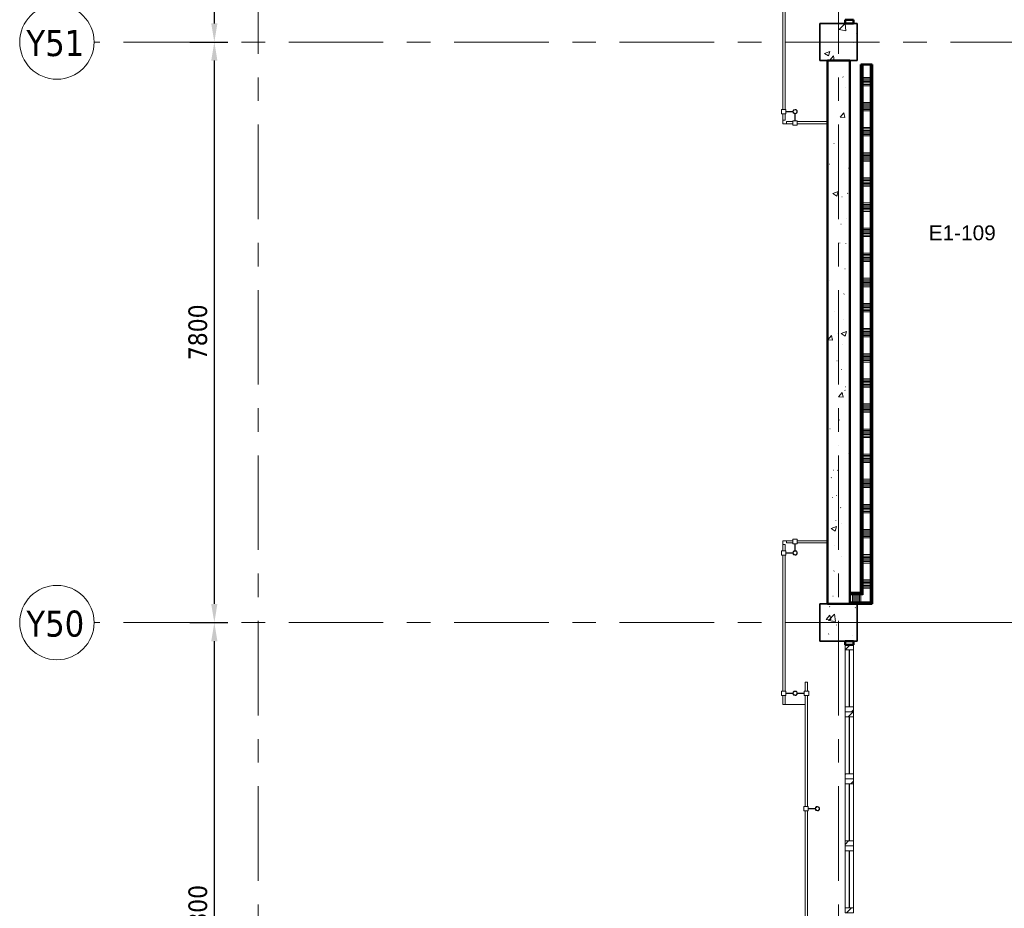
# Model space of a CAD drawing. Extents: x -3204 to 54657, y -2294 to 61632.
# Tile 13 of 65: x -3204 to 10027, y 19561 to 31500. Entities that reach past the tile are written whole.
import ezdxf

# ---------------------------------------------------------------- set-up
doc = ezdxf.new("R2010")
doc.units = 0
doc.header["$LTSCALE"] = 100
doc.linetypes.add('stramien', pattern=[22.225, 12.7, -3.175, 3.175, -3.175])
for name, color, linetype, lineweight in [('00---0--FM-RUIMTENR', 7, 'Continuous', 18), ('BA20----_WANDEN', 14, 'Continuous', 50), ('BL$7A---_STRAMIEN', 7, 'Continuous', 18), ('BL$8F---_HID-WAND', 7, 'Continuous', 18), ('BL20----_WANDEN', 7, 'Continuous', 25), ('BL23----_VLOEREN', 11, 'Continuous', 18), ('BL28----_CONSTRUCTIES', 4, 'Continuous', 18), ('BL30----_KOZIJNEN', 14, 'Continuous', 25), ('BL34----_BALUSTRADES', 1, 'Continuous', 18), ('BM$1A---_MAATVOERING', 1, 'Continuous', 18)]:
    doc.layers.add(name, color=color, linetype=linetype, lineweight=lineweight)
doc.styles.add('Arial', font='arial.ttf', dxfattribs={"height": 200})
doc.styles.add('Tahoma', font='tahoma.ttf', dxfattribs={"height": 350})
doc.styles.add('Tahoma_1', font='tahoma.ttf', dxfattribs={"height": 250})
doc.dimstyles.new('00_2_5mm', dxfattribs={"dimscale": 304.8, "dimtxt": 261.005209, "dimasz": 0.82021, "dimexe": 0.590551, "dimexo": 0.0625, "dimgap": 0.295276, "dimtad": 1, "dimdec": 0, "dimzin": 0, "dimdsep": 46, "dimtxsty": 'Tahoma_1', "dimsah": 1, "dimcen": 0.09, "dimdle": 0.590551, "dimazin": 0, "dimtfac": 1, "dimtdec": 4, "dimtix": 1, "dimtmove": 0, "dimatfit": 3, "dimfxl": 1.148294, "dimfxlon": 1, "dimtvp": 1, "dimtolj": 1, "dimtzin": 0, "dimarcsym": 2})
pattern_1 = [(270, (7900, 23800), (500, 3e-14), []), (270, (7850, 23800), (500, 3e-14), []), (270, (7800, 23800), (500, 3e-14), []), (270, (7750, 23800), (500, 3e-14), [])]
pattern_2 = [(50, (8878.4, 12805.1), (728.737, -63.756), [76.2, -838.2]), (355, (8878.4, 12805.1), (-140.972, 764.228), [60.96, -670.56]), (100.451, (8939.1, 12799.8), (587.77, 700.467), [64.76, -712.36]), (46.184, (8878.4, 13008.3), (1084.316, -168.17), [114.3, -1257.3]), (96.636, (8968.8, 12994.3), (949.61, 989.71), [97.14, -1068.54]), (351.184, (8878.4, 13008.3), (949.62, 989.7), [91.44, -1005.84]), (21, (8980, 12957.5), (606.458, -409.06), [76.2, -838.2]), (326, (8980, 12957.5), (247.208, 736.753), [60.96, -670.56]), (71.451, (9030.54, 12923.4), (853.668, 327.685), [64.76, -712.36]), (37.5, (8878.4, 12805.08), (12.3547, 338.22), [3.353, -659.079, 3.353, -677.367, -673.1]), (37.5, (8878.4, 12805.08), (12.3547, 338.22), [-1343.152, 3.353, -669.747]), (7.5, (8878.4, 12805.08), (267.279, 400.722), [3.353, -384.759, 3.353, -643.839, -256.54]), (7.5, (8878.4, 12805.08), (267.279, 400.722), [-1035.304, 3.353, -253.187]), (327.5, (8651.83, 12805.08), (542.3633, -22.9153), [3.353, -250.647, 3.353, -789.127, -1051.56]), (327.5, (8651.83, 12805.08), (542.3633, -22.9153), [-1046.48, 3.353, -1048.207]), (317.5, (8550.24, 12805.1), (592.517, 101.707), [3.353, -326.847, 3.353, -522.935, -746.76]), (317.5, (8550.24, 12805.1), (592.517, 101.707), [-856.488, 3.353, -743.407])]
pattern_3 = [(45, (8878.4, 12805.1), (-353.553, 353.553), [])]
pattern_4 = [(1e-13, (8100, 27150), (-9e-13, 500), []), (1e-13, (8100, 27100), (-9e-13, 500), []), (1e-13, (8100, 27050), (-9e-13, 500), []), (1e-13, (8100, 27000), (-9e-13, 500), [])]

# ---------------------------------------------------------------- blocks, each defined once
blk = doc.blocks.new('32_WN_AMC_h_raam met bovenlicht - 900x2700 bovenlicht 2014-2267270-1')
at = {"layer": 'BL30----_KOZIJNEN', "lineweight": 18}
h = blk.add_hatch(dxfattribs=at)
h.set_pattern_fill('FP_38', color=256, style=0, pattern_type=2)
h.set_pattern_definition([(135, (9844.92, 933.4), (-91.9239, -91.9239), [])])
h.paths.add_polyline_path([(450, -57), (450, 57), (383, 57), (383, -57)], flags=0)
h.paths.add_polyline_path([(-383, -57), (-383, 57), (-450, 57), (-450, -57)], flags=0)
for p, q in [((-450, 57), (-450, -57)), ((-383, 57), (-450, 57)), ((383, 57), (-383, 57)), ((-383, -57), (-383, 57)), ((383, 3), (-383, 3)), ((-383, 3), (-383, -3)), ((450, 57), (383, 57)), ((383, 57), (383, -57)), ((383, -3), (383, 3)), ((450, -57), (450, 57)), ((-450, -57), (-383, -57)), ((-383, -3), (383, -3)), ((-383, -57), (383, -57)), ((383, -57), (450, -57))]:
    blk.add_line(p, q, dxfattribs=at)
blk = doc.blocks.new('32_WN_AMC_h_raam met bovenlicht - 900x2700 bovenlicht 2014-V24-1')
at = {"layer": 'BL30----_KOZIJNEN', "lineweight": 18}
h = blk.add_hatch(dxfattribs=at)
h.set_pattern_fill('FP_39', color=256, style=0, pattern_type=2)
h.set_pattern_definition([(315, (-8944.92, -933.4), (91.9239, 91.9239), [])])
h.paths.add_polyline_path([(-450, 57), (-450, -57), (-383, -57), (-383, 57)], flags=0)
h.paths.add_polyline_path([(383, 57), (383, -57), (450, -57), (450, 57)], flags=0)
for p, q in [((-450, 57), (-450, -57)), ((-383, 57), (-450, 57)), ((383, 57), (-383, 57)), ((-383, -57), (-383, 57)), ((383, 3), (-383, 3)), ((-383, 3), (-383, -3)), ((450, 57), (383, 57)), ((383, 57), (383, -57)), ((383, -3), (383, 3)), ((450, -57), (450, 57)), ((-450, -57), (-383, -57)), ((-383, -3), (383, -3)), ((-383, -57), (383, -57)), ((383, -57), (450, -57))]:
    blk.add_line(p, q, dxfattribs=at)
blk = doc.blocks.new('32_WN_AMC_h_raam met bovenlicht - 900x2700 bovenlicht 2014-V25-1')
at = {"layer": 'BL30----_KOZIJNEN', "lineweight": 18}
h = blk.add_hatch(dxfattribs=at)
h.set_pattern_fill('FP_40', color=256, style=0, pattern_type=2)
h.set_pattern_definition([(135, (8044.92, 933.4), (-91.9239, -91.9239), [])])
h.paths.add_polyline_path([(450, 57), (383, 57), (383, -57), (450, -57)], flags=0)
h.paths.add_polyline_path([(-383, -57), (-383, 57), (-450, 57), (-450, -57), (-428, -57)], flags=0)
for p, q in [((-450, 57), (-450, -57)), ((-383, 57), (-450, 57)), ((383, 57), (-383, 57)), ((-383, -57), (-383, 57)), ((383, 3), (-383, 3)), ((-383, 3), (-383, -3)), ((450, 57), (383, 57)), ((383, 57), (383, -57)), ((383, -3), (383, 3)), ((450, -57), (450, 57)), ((-450, -57), (-383, -57)), ((-383, -3), (383, -3)), ((-383, -57), (383, -57)), ((383, -57), (450, -57))]:
    blk.add_line(p, q, dxfattribs=at)
blk = doc.blocks.new('32_WN_AMC_h_raam met bovenlicht - 900x2700 bovenlicht 2014-V26-1')
at = {"layer": 'BL30----_KOZIJNEN', "lineweight": 18}
h = blk.add_hatch(dxfattribs=at)
h.set_pattern_fill('FP_41', color=256, style=0, pattern_type=2)
h.set_pattern_definition([(315, (-7144.92, -933.4), (91.9239, 91.9239), [])])
h.paths.add_polyline_path([(-450, -57), (-383, -57), (-383, 57), (-450, 57)], flags=0)
h.paths.add_polyline_path([(383, 57), (383, -57), (450, -57), (450, 57)], flags=0)
for p, q in [((-450, 57), (-450, -57)), ((-383, 57), (-450, 57)), ((383, 57), (-383, 57)), ((-383, -57), (-383, 57)), ((383, 3), (-383, 3)), ((-383, 3), (-383, -3)), ((450, 57), (383, 57)), ((383, 57), (383, -57)), ((383, -3), (383, 3)), ((450, -57), (450, 57)), ((-450, -57), (-383, -57)), ((-383, -3), (383, -3)), ((-383, -57), (383, -57)), ((383, -57), (450, -57))]:
    blk.add_line(p, q, dxfattribs=at)
blk = doc.blocks.new('Railing - AL_34_baluster_ rond met afstandhouders_hoek-1333988-1')
at = {"layer": 'BL34----_BALUSTRADES'}
for p, q in [((-30, 124), (-30, 184)), ((30, 184), (-30, 184)), ((30, 184), (30, 124)), ((-30, 124), (30, 124)), ((-3, 124), (-3, 30)), ((2, 124), (-3, 124)), ((2, 30), (2, 124)), ((124, 2), (30, 2)), ((124, 30), (184, 30)), ((124, 30), (124, -30)), ((124, -3), (124, 2)), ((184, -30), (184, 30)), ((30, -3), (124, -3)), ((184, -30), (124, -30))]:
    blk.add_line(p, q, dxfattribs=at)
for radius, start, end in [(30, 95.3262, 269.4505), (26, 0, 180), (25, 0, 180), (30, 269.4505, 95.3262), (26, 180, 360), (25, 180, 0)]:
    blk.add_arc((0, 0), radius, start, end, dxfattribs=at)
blk = doc.blocks.new('Railing - AL_34_baluster_ rond met afstandhouders-1333981-1')
at = {"layer": 'BL34----_BALUSTRADES'}
for p, q in [((-184, 30), (-124, 30)), ((-184, -30), (-184, 30)), ((-124, 30), (-124, -30)), ((-124, 2), (-124, -3)), ((-30, 2), (-124, 2)), ((124, 2), (30, 2)), ((124, 30), (184, 30)), ((124, 30), (124, -30)), ((124, -3), (124, 2)), ((184, -30), (184, 30)), ((-124, -30), (-184, -30)), ((-124, -3), (-30, -3)), ((30, -3), (124, -3)), ((184, -30), (124, -30))]:
    blk.add_line(p, q, dxfattribs=at)
for radius, start, end in [(30, 95.3262, 269.4505), (26, 0, 180), (25, 0, 180), (30, 269.4505, 95.3262), (26, 180, 360), (25, 180, 0)]:
    blk.add_arc((0, 0), radius, start, end, dxfattribs=at)
blk = doc.blocks.new('Railing - Railing-1334011-1')
at = {"layer": 'BL34----_BALUSTRADES'}
for p, q in [((-1828, 19495), (-1798, 19495)), ((-1828, 19495), (-1828, 19375)), ((-1798, 19495), (-1798, 19375)), ((-1828, 19315), (-1828, 17490)), ((-1798, 19315), (-1798, 17490)), ((-1828, 17430), (-1828, 17345)), ((-1798, 17345), (-1828, 17345)), ((-1798, 17430), (-1798, 17345))]:
    blk.add_line(p, q, dxfattribs=at)
at = {"rotation": 180}
for name, p in [('Railing - AL_34_baluster_ rond met afstandhouders-1333981-1', (-1663, 19345)), ('Railing - AL_34_baluster_ rond met afstandhouders_hoek-1333988-1', (-1663, 17460))]:
    blk.add_blockref(name, p, dxfattribs=at)
blk = doc.blocks.new('Railing - Railing-1334016-1')
at = {"layer": 'BL34----_BALUSTRADES'}
for p, q in [((-1778, 17295), (-1778, 17325)), ((-1778, 17325), (-1693, 17325)), ((-1778, 17295), (-1693, 17295)), ((-1633, 17325), (-1228, 17325)), ((-1633, 17295), (-1228, 17295))]:
    blk.add_line(p, q, dxfattribs=at)
blk = doc.blocks.new('Railing - Railing-1334021-1')
at = {"layer": 'BL34----_BALUSTRADES'}
for p, q in [((-1828, 11645), (-1798, 11645)), ((-1828, 11645), (-1828, 11560)), ((-1798, 11645), (-1798, 11560)), ((-1828, 11500), (-1828, 9675)), ((-1798, 11500), (-1798, 9675)), ((-1828, 9615), (-1828, 9495)), ((-1798, 9615), (-1798, 9495)), ((-1798, 9495), (-1828, 9495))]:
    blk.add_line(p, q, dxfattribs=at)
at = {"extrusion": (0, 0, -1), "zscale": -1}
for name, p in [('Railing - AL_34_baluster_ rond met afstandhouders_hoek-1333988-1', (1663, 11530)), ('Railing - AL_34_baluster_ rond met afstandhouders-1333981-1', (1663, 9645))]:
    blk.add_blockref(name, p, dxfattribs=at)
blk = doc.blocks.new('Railing - Railing-1334026-1')
at = {"layer": 'BL34----_BALUSTRADES'}
for p, q in [((-1778, 11665), (-1778, 11695)), ((-1693, 11695), (-1778, 11695)), ((-1693, 11665), (-1778, 11665)), ((-1228, 11695), (-1633, 11695)), ((-1228, 11665), (-1633, 11665))]:
    blk.add_line(p, q, dxfattribs=at)
blk = doc.blocks.new('Railing - AL_34_baluster_ rond met afstandhouders_enkel-1333979-1')
at = {"layer": 'BL34----_BALUSTRADES'}
for p, q in [((124, 2), (30, 2)), ((124, 30), (184, 30)), ((124, 30), (124, -30)), ((124, -3), (124, 2)), ((184, -30), (184, 30)), ((30, -3), (124, -3)), ((184, -30), (124, -30))]:
    blk.add_line(p, q, dxfattribs=at)
for radius, start, end in [(30, 95.3262, 269.4505), (26, 0, 180), (25, 0, 180), (30, 269.4505, 95.3262), (26, 180, 360), (25, 180, 0)]:
    blk.add_arc((0, 0), radius, start, end, dxfattribs=at)
blk = doc.blocks.new('Railing - Railing-1334031-1')
at = {"layer": 'BL34----_BALUSTRADES'}
for p, q in [((-1528, 9795), (-1498, 9795)), ((-1528, 9795), (-1528, 9675)), ((-1498, 9795), (-1498, 9675)), ((-1528, 9615), (-1528, 8125)), ((-1498, 9615), (-1498, 8125)), ((-1528, 8065), (-1528, 5325)), ((-1498, 8065), (-1498, 5325)), ((-1528, 5265), (-1528, 3775)), ((-1498, 5265), (-1498, 3775)), ((-1528, 3715), (-1528, 3595)), ((-1498, 3715), (-1498, 3595)), ((-1498, 3595), (-1528, 3595))]:
    blk.add_line(p, q, dxfattribs=at)
at = {"extrusion": (0, 0, -1), "zscale": -1}
for p in [(1363, 8095), (1363, 5295)]:
    blk.add_blockref('Railing - AL_34_baluster_ rond met afstandhouders_enkel-1333979-1', p, dxfattribs=at)
blk = doc.blocks.new('Grid - 5mm-26474-1')
at = {"layer": 'BL$7A---_STRAMIEN'}
blk.add_circle((0, 0), 5, dxfattribs=at)
blk = doc.blocks.new('*D419')
at = {"layer": 'BM$1A---_MAATVOERING', "color": 0, "lineweight": -2, "transparency": 16777216}
for p, q in [((-919, 23400), (-408, 23400)), ((-588, 15850), (-588, 23150)), ((-919, 15600), (-408, 15600))]:
    blk.add_line(p, q, dxfattribs=at)
at = {"layer": 'BM$1A---_MAATVOERING', "color": 0, "transparency": 16777216}
for points in [[(-630, 23150), (-547, 23150), (-588, 23400)], [(-630, 15850), (-547, 15850), (-588, 15600)]]:
    blk.add_solid(points, dxfattribs=at)
at = {"layer": 'Defpoints', "color": 0, "transparency": 16777216}
for p in [(-938, 23400), (-588, 23400), (-938, 15600)]:
    blk.add_point(p, dxfattribs=at)
at = {"layer": 'BM$1A---_MAATVOERING', "color": 0, "transparency": 16777216, "insert": (-809, 19500), "char_height": 250, "width": 894.88, "attachment_point": 5, "rotation": 90, "style": 'Tahoma_1'}
blk.add_mtext('\\A1;7800', dxfattribs=at)
blk = doc.blocks.new('*D420')
at = {"layer": 'BM$1A---_MAATVOERING', "color": 0, "lineweight": -2, "transparency": 16777216}
for p, q in [((-919, 31200), (-408, 31200)), ((-588, 23650), (-588, 30950)), ((-919, 23400), (-408, 23400))]:
    blk.add_line(p, q, dxfattribs=at)
at = {"layer": 'BM$1A---_MAATVOERING', "color": 0, "transparency": 16777216}
for points in [[(-630, 30950), (-547, 30950), (-588, 31200)], [(-630, 23650), (-547, 23650), (-588, 23400)]]:
    blk.add_solid(points, dxfattribs=at)
at = {"layer": 'Defpoints', "color": 0, "transparency": 16777216}
for p in [(-938, 31200), (-588, 31200), (-938, 23400)]:
    blk.add_point(p, dxfattribs=at)
at = {"layer": 'BM$1A---_MAATVOERING', "color": 0, "transparency": 16777216, "insert": (-809, 27300), "char_height": 250, "width": 894.88, "attachment_point": 5, "rotation": 90, "style": 'Tahoma_1'}
blk.add_mtext('\\A1;7800', dxfattribs=at)
blk = doc.blocks.new('*D421')
at = {"layer": 'BM$1A---_MAATVOERING', "color": 0, "lineweight": -2, "transparency": 16777216}
for p, q in [((-919, 39000), (-408, 39000)), ((-588, 31450), (-588, 38750)), ((-919, 31200), (-408, 31200))]:
    blk.add_line(p, q, dxfattribs=at)
at = {"layer": 'BM$1A---_MAATVOERING', "color": 0, "transparency": 16777216}
for points in [[(-630, 38750), (-547, 38750), (-588, 39000)], [(-630, 31450), (-547, 31450), (-588, 31200)]]:
    blk.add_solid(points, dxfattribs=at)
at = {"layer": 'Defpoints', "color": 0, "transparency": 16777216}
for p in [(-938, 39000), (-588, 39000), (-938, 31200)]:
    blk.add_point(p, dxfattribs=at)
at = {"layer": 'BM$1A---_MAATVOERING', "color": 0, "transparency": 16777216, "insert": (-809, 35100), "char_height": 250, "width": 894.88, "attachment_point": 5, "rotation": 90, "style": 'Tahoma_1'}
blk.add_mtext('\\A1;7800', dxfattribs=at)

msp = doc.modelspace()

# ---------------------------------------------------------------- hatches: boundary and pattern name
at = {"layer": 'BA20----_WANDEN', "lineweight": 18}
h = msp.add_hatch(dxfattribs=at)
h.set_pattern_fill('FP_24', color=256, style=0, pattern_type=2)
h.set_pattern_definition(pattern_3)
h.paths.add_polyline_path([(7888, 31450), (8002, 31450), (8002, 31500), (7888, 31500)], flags=0)
h.paths.add_polyline_path([(8002, 38700), (8002, 38750), (7888, 38750), (7888, 38700)], flags=0)
h = msp.add_hatch(dxfattribs=at)
h.set_pattern_fill('FP_1', color=256, style=0, pattern_type=2)
h.set_pattern_definition(pattern_2)
h.paths.add_polyline_path([(7650, 23650), (7950, 23650), (7950, 30950), (7650, 30950), (7650, 23675.6)], flags=0)
h = msp.add_hatch(dxfattribs=at)
h.set_pattern_fill('FP_27', color=256, angle=90, style=0, pattern_type=2)
h.set_pattern_definition(pattern_4)
h.paths.add_polyline_path([(8100, 23800), (8112.5, 23800), (8112.5, 30900), (8100, 30900), (8100, 24874.3)], flags=0)
h = msp.add_hatch(dxfattribs=at)
h.set_pattern_fill('FP_27', color=256, angle=90, style=0, pattern_type=2)
h.set_pattern_definition(pattern_4)
h.paths.add_polyline_path([(8125, 23787.5), (8125, 30900), (8112.5, 30900), (8112.5, 23787.5)], flags=0)
h = msp.add_hatch(dxfattribs=at)
h.set_pattern_fill('FP_28', color=256, angle=90, style=0, pattern_type=2)
h.set_pattern_definition([(1e-13, (8100, 27350), (-6e-13, 337.5), []), (1e-13, (8100, 27331.25), (-6e-13, 337.5), []), (1e-13, (8100, 27312.5), (-6e-13, 337.5), []), (1e-13, (8100, 27293.75), (-6e-13, 337.5), []), (1e-13, (8100, 27275), (-6e-13, 337.5), []), (1e-13, (8100, 27256.25), (-6e-13, 337.5), []), (1e-13, (8100, 27237.5), (-6e-13, 337.5), [])])
h.paths.add_polyline_path([(8225, 23775), (8225, 30900), (8125, 30900), (8125, 23775)], flags=0)
h = msp.add_hatch(dxfattribs=at)
h.set_pattern_fill('FP_27', color=256, angle=90, style=0, pattern_type=2)
h.set_pattern_definition(pattern_4)
h.paths.add_polyline_path([(8237.5, 23675), (8237.5, 30900), (8225, 30900), (8225, 23675)], flags=0)
h = msp.add_hatch(dxfattribs=at)
h.set_pattern_fill('FP_27', color=256, angle=90, style=0, pattern_type=2)
h.set_pattern_definition(pattern_4)
h.paths.add_polyline_path([(8237.5, 23662.5), (8250, 23662.5), (8250, 30900), (8237.5, 30900), (8237.5, 23675)], flags=0)
h = msp.add_hatch(dxfattribs=at)
h.set_pattern_fill('FP_26', color=256, angle=-270, style=0, pattern_type=2)
h.set_pattern_definition([(270, (8100, 23800), (337.5, 2e-14), []), (270, (8081.25, 23800), (337.5, 2e-14), []), (270, (8062.5, 23800), (337.5, 2e-14), []), (270, (8043.75, 23800), (337.5, 2e-14), []), (270, (8025, 23800), (337.5, 2e-14), []), (270, (8006.25, 23800), (337.5, 2e-14), []), (270, (7987.5, 23800), (337.5, 2e-14), [])])
h.paths.add_polyline_path([(7950, 23675), (8225, 23675.6), (8225, 23775), (7950, 23775), (7950, 23675.6)], flags=0)
h = msp.add_hatch(dxfattribs=at)
h.set_pattern_fill('FP_25', color=256, angle=-270, style=0, pattern_type=2)
h.set_pattern_definition(pattern_1)
h.paths.add_polyline_path([(7950, 23650), (8250, 23650), (8250, 23662.5), (7950, 23662.5)], flags=0)
h = msp.add_hatch(dxfattribs=at)
h.set_pattern_fill('FP_25', color=256, angle=-270, style=0, pattern_type=2)
h.set_pattern_definition(pattern_1)
h.paths.add_polyline_path([(7950, 23650), (8250, 23650), (8250, 23662.5), (7950, 23662.5)], flags=0)
h = msp.add_hatch(dxfattribs=at)
h.set_pattern_fill('FP_24', color=256, style=0, pattern_type=2)
h.set_pattern_definition(pattern_3)
h.paths.add_polyline_path([(8002, 15850), (8002, 15900), (7888, 15900), (7888, 15850)], flags=0)
h.paths.add_polyline_path([(7888, 23100), (8002, 23100), (8002, 23150), (7888, 23150)], flags=0)
at = {"layer": 'BL28----_CONSTRUCTIES'}
h = msp.add_hatch(dxfattribs=at)
h.set_pattern_fill('FP_1', color=256, style=0, pattern_type=2)
h.set_pattern_definition(pattern_2)
h.paths.add_polyline_path([(8050, 30950), (8050, 31450), (7550, 31450), (7550, 30950)], flags=0)
h = msp.add_hatch(dxfattribs=at)
h.set_pattern_fill('FP_1', color=256, style=0, pattern_type=2)
h.set_pattern_definition(pattern_2)
h.paths.add_polyline_path([(8050, 23150), (8050, 23650), (7550, 23650), (7550, 23150)], flags=0)

# ---------------------------------------------------------------- linework, layer by layer
at = {"layer": 'BL$7A---_STRAMIEN', "linetype": 'stramien'}
for p, q in [((0, -2294.5), (0, 60632.3)), ((0, -2294.5), (0, 60632.3)), ((7800, -2294.5), (7800, 60632.3)), ((52800, 31200), (-2203.7, 31200)), ((52800, 23400), (-2203.7, 23400))]:
    msp.add_line(p, q, dxfattribs=at)
at = {"layer": 'BL$8F---_HID-WAND'}
msp.add_line((8050, 23400), (10725, 23400), dxfattribs=at)
at = {"layer": 'BL20----_WANDEN', "lineweight": 50}
for p, q in [((7888, 31500), (7888, 31450)), ((8002, 31500), (7888, 31500)), ((8002, 31450), (8002, 31500)), ((7888, 31450), (8002, 31450)), ((7950, 30950), (7650, 30950)), ((7650, 30950), (7650, 23650)), ((7950, 23650), (7950, 30950)), ((8250, 30900), (8100, 30900)), ((8100, 30900), (8100, 23800)), ((8250, 23650), (8250, 30900)), ((8100, 23800), (7950, 23800)), ((7650, 23650), (8250, 23650)), ((8002, 23150), (7888, 23150)), ((7888, 23150), (7888, 23100)), ((7888, 23100), (8002, 23100)), ((8002, 23100), (8002, 23150))]:
    msp.add_line(p, q, dxfattribs=at)
at = {"layer": 'BL20----_WANDEN'}
for p, q in [((8112.5, 30900), (8112.5, 23787.5)), ((8125, 30900), (8125, 23775)), ((8225, 30900), (8225, 23675)), ((8237.5, 30900), (8237.5, 23662.5)), ((8112.5, 23787.5), (7950, 23787.5)), ((8125, 23775), (7950, 23775)), ((8225, 23675), (7950, 23675)), ((8237.5, 23662.5), (7950, 23662.5))]:
    msp.add_line(p, q, dxfattribs=at)
at = {"layer": 'BL23----_VLOEREN'}
for p, q in [((7050, 30150), (7050, 30100)), ((7050, 30100), (7100, 30100)), ((7100, 24500), (7050, 24500)), ((7050, 24500), (7050, 24450)), ((7080, 22300), (7350, 22300))]:
    msp.add_line(p, q, dxfattribs=at)
at = {"layer": 'BL28----_CONSTRUCTIES', "lineweight": 35}
for p, q in [((8050, 31450), (7550, 31450)), ((7550, 31450), (7550, 30950)), ((8050, 30950), (8050, 31450)), ((7550, 30950), (8050, 30950)), ((8050, 23650), (7550, 23650)), ((7550, 23650), (7550, 23150)), ((8050, 23150), (8050, 23650)), ((7550, 23150), (8050, 23150))]:
    msp.add_line(p, q, dxfattribs=at)

# ---------------------------------------------------------------- block references
at = {"layer": 'BL$7A---_STRAMIEN', "xscale": 99.99999999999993, "yscale": 99.99999999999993, "zscale": 99.99999999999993, "rotation": 89.99999999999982}
for p in [(-2703.7, 31200), (-2703.7, 23400)]:
    msp.add_blockref('Grid - 5mm-26474-1', p, dxfattribs=at)
at = {"layer": 'BL30----_KOZIJNEN'}
for name, p, rotation in [('32_WN_AMC_h_raam met bovenlicht - 900x2700 bovenlicht 2014-2267270-1', (7945, 22650), 269.9999999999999), ('32_WN_AMC_h_raam met bovenlicht - 900x2700 bovenlicht 2014-V24-1', (7945, 21750), 89.99999999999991), ('32_WN_AMC_h_raam met bovenlicht - 900x2700 bovenlicht 2014-V25-1', (7945, 20850), 269.9999999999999), ('32_WN_AMC_h_raam met bovenlicht - 900x2700 bovenlicht 2014-V26-1', (7945, 19950), 89.99999999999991)]:
    msp.add_blockref(name, p, dxfattribs=dict(at, rotation=rotation))
at = {"layer": 'BL34----_BALUSTRADES'}
for name in ['Railing - Railing-1334011-1', 'Railing - Railing-1334016-1', 'Railing - Railing-1334021-1', 'Railing - Railing-1334026-1', 'Railing - Railing-1334031-1']:
    msp.add_blockref(name, (8878.4, 12805.1), dxfattribs=at)

# ---------------------------------------------------------------- texts
at = {"layer": '00---0--FM-RUIMTENR', "insert": (9011.4, 28736.4), "char_height": 200, "width": 1114.346, "attachment_point": 1, "style": 'Arial'}
msp.add_mtext('E1-109', dxfattribs=at)
at = {"layer": 'BL$7A---_STRAMIEN', "char_height": 350, "width": 954.008, "attachment_point": 1, "style": 'Tahoma'}
for s, insert in [('Y51', (-3113.8, 31361.6)), ('Y50', (-3113.8, 23561.6))]:
    msp.add_mtext(s, dxfattribs=dict(at, insert=insert))

# ---------------------------------------------------------------- dimensions: what is measured, and where the dimension line sits
at = {"layer": 'BM$1A---_MAATVOERING'}
for base, p1, p2, picture, middle in [((-588.5, 39000), (-938.5, 31200), (-938.5, 39000), '*D421', (-809.2, 35100)), ((-588.5, 31200), (-938.5, 23400), (-938.5, 31200), '*D420', (-809.2, 27300)), ((-588.5, 23400), (-938.5, 15600), (-938.5, 23400), '*D419', (-809.2, 19500))]:
    dim = msp.add_linear_dim(base=base, p1=p1, p2=p2, angle=90, dimstyle='00_2_5mm', override={"dimpost": '<>', "dimfxl": 7800}, dxfattribs=at)
    dim.commit()
    dim.dimension.update_dxf_attribs({"geometry": picture, "text_midpoint": middle})

doc.saveas('drawing.dxf')
